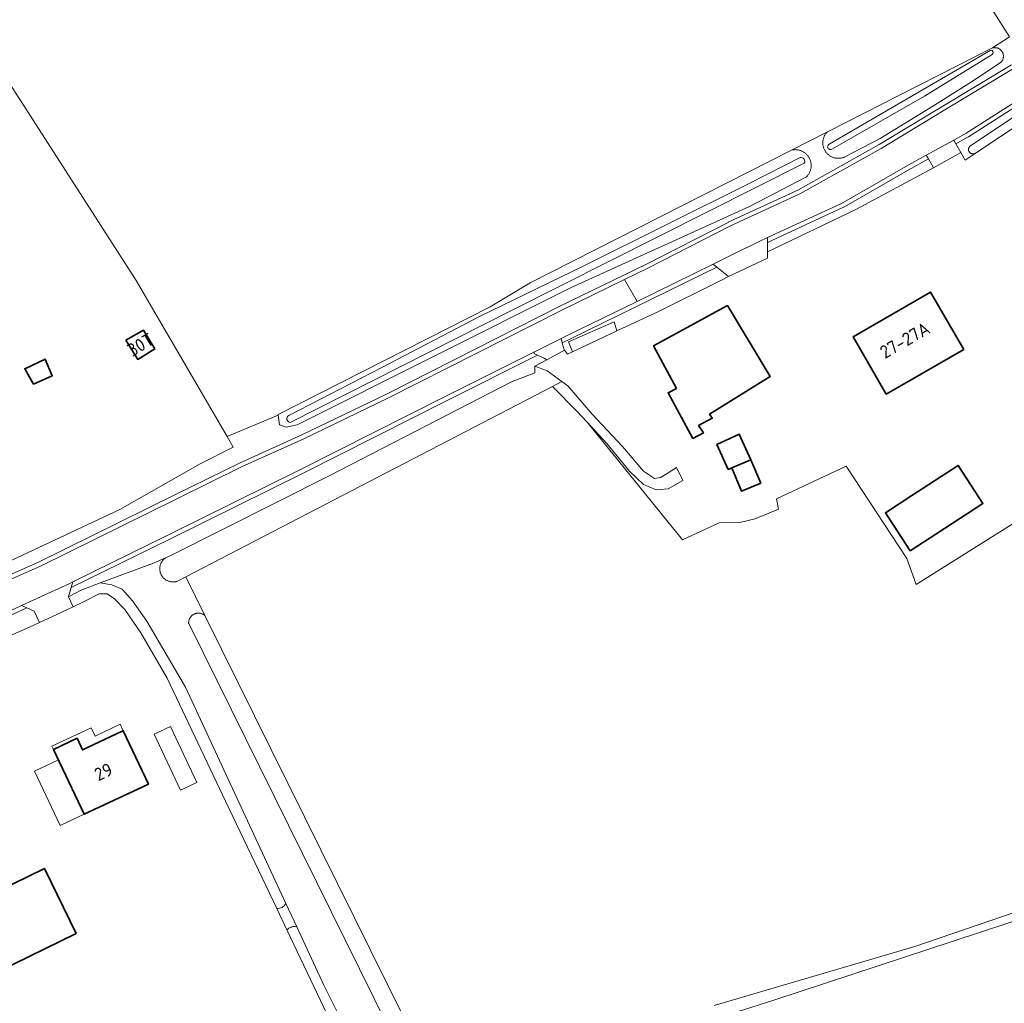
# Model space of a CAD drawing. Extents: x 199200 to 204075, y 460125 to 464703.
# Tile 161 of 174: x 202649 to 202786, y 464184 to 464321. Entities that reach past the tile are written whole.
import ezdxf
from ezdxf.enums import TextEntityAlignment as Align

# ---------------------------------------------------------------- set-up
doc = ezdxf.new("R2010")
doc.units = 0
for name, color, linetype, lineweight in [('B-WE-GR-GRAS-GV', 60, 'Continuous', 13), ('B-WE-OG-BEBOUWING-GV', 7, 'Continuous', 35), ('B-WE-OG-BEBOUWING-T18', 10, 'Continuous', 18), ('B-WE-OG-BEBOUWING_LUIFEL-GV', 7, 'Continuous', 18), ('B-WE-OG-TERREIN_CULTUURSCHEIDING-GV', 7, 'Continuous', 18), ('B-WE-OG-TERREIN_ERF-GV', 7, 'Continuous', 18), ('B-WE-OG-WATER-GV', 130, 'Continuous', 18), ('B-WE-OG-WATER_GREPPEL-GV', 160, 'Continuous', 18), ('B-WE-OG-WATER_SLOOT-GV', 120, 'Continuous', 18), ('B-WE-OG-WEG-GV', 7, 'Continuous', 18), ('B-WE-VH-VERHARDING_ASFALT-GV', 252, 'Continuous', 18), ('B-WE-VH-VERHARDING_BETONSTRAATSTEEN-GV', 252, 'Continuous', 18)]:
    doc.layers.add(name, color=color, linetype=linetype, lineweight=lineweight)
doc.styles.add('NLCS-ISO-M1000-T18', font='NLCS-ISO.ttf', dxfattribs={"height": 1.8})

msp = doc.modelspace()

# ---------------------------------------------------------------- linework, layer by layer
at = {"layer": 'B-WE-GR-GRAS-GV', "flags": 128}
for points in [[(202640.964, 464322.215), (202665.108, 464284.644), (202677.754, 464262.961), (202684.838, 464265.929), (202684.822, 464266.03), (202714.276, 464280.981), (202719.844, 464284.315), (202756.132, 464302.747), (202761.124, 464305.283), (202784.07, 464316.938), (202786.425, 464318.479), (202783.041, 464323.877)], [(202783.041, 464323.877), (202786.425, 464318.479)], [(202821.892, 464272.822), (202773.473, 464242.414), (202772.176, 464246.02), (202763.725, 464258.822), (202754.069, 464254.303), (202754.334, 464252.848), (202751.093, 464251.525), (202748.976, 464250.996), (202746.117, 464250.962), (202740.997, 464248.594), (202727.767, 464264.947), (202726.339, 464266.484), (202722.932, 464269.924), (202672.017, 464243.451), (202674.675, 464238.076), (202704.595, 464177.564)], [(202702.053, 464177.029), (202672.413, 464236.975), (202672.41, 464237.035), (202672.41, 464237.109), (202672.414, 464237.182), (202672.422, 464237.255), (202672.434, 464237.328), (202672.449, 464237.4), (202672.469, 464237.471), (202672.492, 464237.541), (202672.52, 464237.609), (202672.551, 464237.676), (202672.585, 464237.741), (202672.623, 464237.804), (202672.664, 464237.865), (202672.709, 464237.923), (202672.757, 464237.979), (202672.807, 464238.033), (202672.861, 464238.083), (202672.917, 464238.131), (202672.976, 464238.175), (202673.037, 464238.216), (202673.1, 464238.254), (202673.165, 464238.288), (202673.232, 464238.319), (202673.3, 464238.346), (202673.37, 464238.369), (202673.441, 464238.389), (202673.513, 464238.405), (202673.586, 464238.416), (202673.659, 464238.424), (202673.732, 464238.428), (202673.806, 464238.427), (202673.88, 464238.423), (202673.953, 464238.415), (202674.025, 464238.402), (202674.097, 464238.386), (202674.168, 464238.366), (202674.237, 464238.342), (202674.306, 464238.315), (202674.372, 464238.284), (202674.437, 464238.249), (202674.5, 464238.21), (202674.561, 464238.169), (202674.619, 464238.124), (202674.675, 464238.076), (202672.017, 464243.451), (202670.937, 464242.889), (202670.857, 464242.859), (202670.775, 464242.832), (202670.692, 464242.809), (202670.609, 464242.79), (202670.524, 464242.775), (202670.439, 464242.764), (202670.354, 464242.757), (202670.268, 464242.754), (202670.182, 464242.754), (202670.096, 464242.759), (202670.011, 464242.768), (202669.926, 464242.781), (202669.842, 464242.797), (202669.759, 464242.818), (202669.677, 464242.843), (202669.596, 464242.871), (202669.516, 464242.903), (202669.438, 464242.939), (202669.362, 464242.978), (202669.287, 464243.021), (202669.215, 464243.067), (202669.145, 464243.116), (202669.077, 464243.169), (202669.012, 464243.225), (202668.95, 464243.284), (202668.89, 464243.345), (202668.833, 464243.41), (202668.78, 464243.477), (202668.729, 464243.546), (202668.682, 464243.618), (202668.638, 464243.692), (202668.598, 464243.767), (202668.561, 464243.845), (202668.528, 464243.924), (202668.499, 464244.005), (202668.473, 464244.087), (202668.452, 464244.17), (202668.434, 464244.253), (202668.42, 464244.338), (202668.41, 464244.423), (202668.404, 464244.509), (202668.402, 464244.595), (202668.404, 464244.681), (202668.41, 464244.766), (202668.42, 464244.851), (202668.434, 464244.936), (202668.452, 464245.02), (202668.474, 464245.103), (202668.499, 464245.185), (202668.529, 464245.265), (202668.562, 464245.344), (202668.599, 464245.422), (202668.639, 464245.498), (202668.683, 464245.571), (202668.73, 464245.643), (202668.781, 464245.712), (202668.834, 464245.779), (202668.891, 464245.844), (202668.951, 464245.905), (202669.013, 464245.964), (202669.079, 464246.02), (202669.146, 464246.072), (202669.199, 464246.11), (202667.532, 464245.364), (202660.095, 464242.649), (202661.744, 464242.338), (202663.151, 464241.771), (202664.599, 464240.136), (202666.588, 464237.295), (202671.962, 464228.134), (202685.901, 464198.102), (202687.417, 464194.835), (202691.185, 464186.718), (202698.83, 464171.455)], [(202849.085, 464182.085), (202840.354, 464197.828), (202838.706, 464200.917), (202838.145, 464202.174), (202837.275, 464204.358), (202836.268, 464206.818), (202832.264, 464209.666), (202829.254, 464209.112), (202827.167, 464208.513), (202823.046, 464207.296), (202814.774, 464204.739), (202753.697, 464184.655), (202741.593, 464180.819)], [(202745.421, 464183.902), (202773.276, 464192.1), (202797.931, 464200.539)], [(202687.417, 464194.835), (202685.901, 464198.102)], [(202684.64, 464197.392), (202686.087, 464194.352)]]:
    msp.add_lwpolyline(points, dxfattribs=at)
at = {"layer": 'B-WE-GR-GRAS-GV'}
for points in [[(202685.901, 464198.102, -0.317813), (202684.64, 464197.392)], [(202686.087, 464194.352, -0.3338369), (202687.417, 464194.835)]]:
    msp.add_lwpolyline(points, format="xyb", dxfattribs=at)
at = {"layer": 'B-WE-OG-BEBOUWING-GV', "flags": 128}
for points in [[(202764.71, 464276.81), (202769.31, 464268.85), (202780.06, 464275.05), (202775.45, 464283.02)], [(202742.43, 464262.67), (202743.91, 464263.47), (202743.25, 464264.48), (202745.14, 464265.5), (202744.76, 464266.08), (202753.17, 464271.31), (202747.26, 464281.16), (202736.99, 464275.56), (202740.16, 464269.65), (202739.01, 464269.03)], [(202663.699, 464276.333), (202665.339, 464273.664), (202667.699, 464275.157), (202666.143, 464277.731)], [(202650.873, 464270.221), (202653.438, 464271.386), (202652.469, 464273.729), (202649.631, 464272.378)], [(202750.486, 464259.722), (202748.886, 464263.275), (202745.781, 464261.872), (202747.355, 464258.381), (202747.837, 464258.587)], [(202750.486, 464259.722), (202747.837, 464258.587), (202749.22, 464255.36), (202751.87, 464256.49)], [(202772.635, 464247.069), (202776.31, 464249.47), (202782.73, 464253.67), (202779.29, 464258.95), (202772.86, 464254.75), (202769.185, 464252.349)], [(202666.817, 464214.68), (202663.328, 464222.091), (202663.08, 464221.974), (202657.661, 464219.424), (202656.902, 464221.035), (202653.638, 464219.499), (202657.886, 464210.476)], [(202656.793, 464193.934), (202652.378, 464202.962), (202632.83, 464193.402), (202637.246, 464184.374)]]:
    msp.add_lwpolyline(points, close=True, dxfattribs=at)
at = {"layer": 'B-WE-OG-BEBOUWING_LUIFEL-GV', "flags": 128}
for points in [[(202658.854, 464222.506), (202653.425, 464219.951), (202653.638, 464219.499), (202655.27, 464220.267), (202656.902, 464221.035), (202657.282, 464220.23), (202657.661, 464219.424), (202660.371, 464220.699), (202663.328, 464222.091), (202662.901, 464222.995), (202659.402, 464221.345)], [(202673.536, 464214.88), (202669.873, 464222.661), (202667.611, 464221.596), (202671.274, 464213.815)], [(202657.886, 464210.476), (202654.321, 464218.049), (202651.006, 464216.489), (202654.571, 464208.915)]]:
    msp.add_lwpolyline(points, close=True, dxfattribs=at)
at = {"layer": 'B-WE-OG-TERREIN_CULTUURSCHEIDING-GV', "flags": 128}
for points in [[(202786.425, 464318.479), (202784.07, 464316.938), (202784.097, 464316.945), (202784.164, 464316.961), (202784.232, 464316.972), (202784.301, 464316.98), (202784.37, 464316.983), (202784.439, 464316.983), (202784.508, 464316.979), (202784.577, 464316.97), (202784.645, 464316.958), (202784.712, 464316.941), (202784.778, 464316.921), (202784.843, 464316.897), (202784.906, 464316.87), (202784.968, 464316.838), (202785.027, 464316.804), (202785.085, 464316.766), (202785.14, 464316.724), (202785.193, 464316.68), (202785.243, 464316.632), (202785.29, 464316.582), (202785.335, 464316.529), (202785.376, 464316.473), (202785.414, 464316.415), (202785.448, 464316.356), (202785.479, 464316.294), (202785.506, 464316.23), (202785.53, 464316.165), (202785.55, 464316.099), (202785.566, 464316.032), (202785.578, 464315.964), (202785.586, 464315.895), (202785.59, 464315.826), (202785.59, 464315.757), (202785.586, 464315.688), (202785.578, 464315.62), (202785.566, 464315.552), (202785.55, 464315.484), (202785.531, 464315.418), (202785.507, 464315.353), (202785.48, 464315.29), (202785.449, 464315.228), (202785.415, 464315.168), (202785.377, 464315.11), (202785.336, 464315.055), (202785.292, 464315.001), (202781.541, 464312.445), (202775.997, 464308.983), (202768.459, 464304.366), (202763.531, 464301.804), (202763.481, 464301.782), (202763.395, 464301.747), (202763.308, 464301.717), (202763.219, 464301.69), (202763.129, 464301.667), (202763.038, 464301.648), (202762.947, 464301.632), (202762.855, 464301.621), (202762.763, 464301.614), (202762.67, 464301.611), (202762.577, 464301.611), (202762.485, 464301.616), (202762.392, 464301.625), (202762.3, 464301.637), (202762.209, 464301.654), (202762.119, 464301.674), (202762.029, 464301.699), (202761.941, 464301.727), (202761.854, 464301.759), (202761.769, 464301.795), (202761.685, 464301.834), (202761.602, 464301.877), (202761.522, 464301.924), (202761.444, 464301.974), (202761.368, 464302.027), (202761.295, 464302.083), (202761.224, 464302.143), (202761.155, 464302.206), (202761.09, 464302.271), (202761.027, 464302.339), (202760.967, 464302.41), (202760.91, 464302.484), (202760.857, 464302.559), (202760.807, 464302.637), (202760.76, 464302.717), (202760.717, 464302.799), (202760.677, 464302.883), (202760.642, 464302.969), (202760.609, 464303.056), (202760.581, 464303.144), (202760.556, 464303.233), (202760.535, 464303.324), (202760.519, 464303.415), (202760.506, 464303.507), (202760.497, 464303.599), (202760.492, 464303.691), (202760.491, 464303.784), (202760.494, 464303.877), (202760.501, 464303.969), (202760.512, 464304.061), (202760.527, 464304.153), (202760.546, 464304.244), (202760.569, 464304.333), (202760.596, 464304.422), (202760.626, 464304.51), (202760.66, 464304.596), (202760.698, 464304.68), (202760.74, 464304.763), (202760.785, 464304.844), (202760.833, 464304.923), (202760.885, 464305), (202760.94, 464305.075), (202760.999, 464305.147), (202761.06, 464305.216), (202761.124, 464305.283), (202756.132, 464302.747), (202756.224, 464302.768), (202756.316, 464302.785), (202756.41, 464302.798), (202756.503, 464302.807), (202756.597, 464302.812), (202756.691, 464302.814), (202756.785, 464302.811), (202756.879, 464302.804), (202756.972, 464302.793), (202757.065, 464302.778), (202757.157, 464302.759), (202757.248, 464302.737), (202757.338, 464302.71), (202757.427, 464302.68), (202757.515, 464302.645), (202757.601, 464302.608), (202757.685, 464302.566), (202757.768, 464302.521), (202757.848, 464302.473), (202757.927, 464302.421), (202758.003, 464302.366), (202758.077, 464302.307), (202758.148, 464302.246), (202758.216, 464302.182), (202758.282, 464302.114), (202758.345, 464302.044), (202758.405, 464301.972), (202758.461, 464301.897), (202758.515, 464301.819), (202758.565, 464301.74), (202758.611, 464301.658), (202758.654, 464301.575), (202758.694, 464301.489), (202758.73, 464301.402), (202758.762, 464301.314), (202758.79, 464301.224), (202758.815, 464301.134), (202758.835, 464301.042), (202758.852, 464300.949), (202758.864, 464300.856), (202758.873, 464300.763), (202758.878, 464300.669), (202758.879, 464300.575), (202758.875, 464300.481), (202758.868, 464300.387), (202758.857, 464300.294), (202758.842, 464300.201), (202758.823, 464300.109), (202758.8, 464300.018), (202758.773, 464299.928), (202758.742, 464299.839), (202758.708, 464299.751), (202758.67, 464299.665), (202758.628, 464299.581), (202758.583, 464299.499), (202758.534, 464299.418), (202758.482, 464299.34), (202758.426, 464299.264), (202758.368, 464299.191), (202758.306, 464299.12), (202758.246, 464299.056), (202750.308, 464294.929), (202725.447, 464283.603), (202687.498, 464264.59), (202685.931, 464264.28), (202685.049, 464264.589), (202684.838, 464265.929), (202677.754, 464262.961), (202678.608, 464261.496), (202673.993, 464259.18), (202662.864, 464252.815), (202654.577, 464248.949), (202642.474, 464243.287)], [(202643.256, 464241.828), (202651.57, 464245.5), (202670.502, 464254.853), (202679.562, 464259.317), (202679.579, 464259.325), (202688.132, 464263.202), (202699.897, 464268.861), (202712.185, 464275.092), (202723.872, 464281.003), (202723.88, 464281.007), (202735.905, 464286.865), (202747.328, 464292.714), (202747.349, 464292.725), (202757.021, 464297.2), (202768.314, 464303.508), (202776.915, 464308.715), (202776.917, 464308.716), (202786.687, 464314.589)], [(202789.504, 464310.207), (202780.74, 464304.603), (202780.708, 464304.583), (202778.972, 464303.621), (202779.677, 464302.402), (202780.277, 464301.363), (202781.673, 464302.296), (202781.628, 464302.273), (202781.582, 464302.254), (202781.534, 464302.239), (202781.484, 464302.228), (202781.435, 464302.22), (202781.384, 464302.217), (202781.334, 464302.217), (202781.284, 464302.222), (202781.234, 464302.23), (202781.185, 464302.243), (202781.138, 464302.259), (202781.091, 464302.279), (202781.047, 464302.303), (202781.004, 464302.33), (202780.964, 464302.36), (202780.926, 464302.393), (202780.891, 464302.43), (202780.859, 464302.469), (202780.83, 464302.51), (202780.805, 464302.553), (202780.783, 464302.599), (202780.765, 464302.646), (202780.751, 464302.694), (202780.74, 464302.743), (202780.733, 464302.793), (202780.731, 464302.844), (202780.732, 464302.894), (202780.737, 464302.944), (202780.747, 464302.994), (202780.76, 464303.042), (202780.777, 464303.09), (202780.798, 464303.136), (202780.822, 464303.18), (202780.85, 464303.222), (202780.881, 464303.262), (202780.904, 464303.288), (202794.6, 464312.44)]]:
    msp.add_lwpolyline(points, dxfattribs=at)
for points in [[(202752.798, 464288.62), (202764.984, 464294.447), (202775.868, 464300.31), (202775.17, 464301.516), (202772.331, 464299.944), (202763.4, 464294.828), (202763.353, 464294.804), (202752.798, 464289.932)], [(202724.635, 464274.97), (202725.019, 464274.388), (202725.73, 464274.723), (202725.153, 464276.095), (202731.497, 464278.884), (202731.886, 464277.622), (202737.583, 464280.305), (202746.214, 464284.608), (202747.379, 464285.18), (202745.77, 464286.509), (202725.449, 464276.532), (202724.305, 464275.962), (202724.51, 464275.158)], [(202669.199, 464246.11), (202669.925, 464246.435), (202692.041, 464257.568), (202717.244, 464270.555), (202720.491, 464271.828), (202720.516, 464272.728), (202722.169, 464273.605), (202721.787, 464273.852), (202720.882, 464274.255), (202708.301, 464267.982), (202688.308, 464257.878), (202688.303, 464257.875), (202669.885, 464248.755), (202669.883, 464248.754), (202656.1, 464241.989), (202655.718, 464240.691), (202657.494, 464241.621), (202660.095, 464242.649), (202667.532, 464245.364)], [(202633.943, 464231.575), (202628.683, 464229.137), (202628.184, 464226.749), (202650.302, 464236.46), (202651.678, 464237.103), (202650.932, 464238.7), (202649.924, 464239.156), (202639.977, 464234.594), (202633.96, 464231.582)]]:
    msp.add_lwpolyline(points, close=True, dxfattribs=at)
at = {"layer": 'B-WE-OG-TERREIN_ERF-GV', "flags": 128}
for points in [[(202617.459, 464232.145), (202628.839, 464237.353), (202637.183, 464240.863), (202639.031, 464242.023), (202642.474, 464243.287), (202654.577, 464248.949), (202662.864, 464252.815), (202673.993, 464259.18), (202678.608, 464261.496), (202677.754, 464262.961), (202665.108, 464284.644), (202640.964, 464322.215)], [(202795.454, 464311.504), (202781.673, 464302.296), (202780.277, 464301.363), (202779.677, 464302.402), (202775.868, 464300.31), (202764.984, 464294.447), (202752.798, 464288.62), (202752.798, 464287.724), (202747.379, 464285.18), (202746.214, 464284.608), (202737.583, 464280.305), (202731.886, 464277.622), (202725.73, 464274.723), (202725.019, 464274.388), (202724.635, 464274.97), (202722.169, 464273.605), (202720.516, 464272.728), (202722.19, 464272.1), (202724.252, 464270.61), (202725.097, 464270), (202728.446, 464266.055), (202732.65, 464261.592), (202735.595, 464258.168), (202737.093, 464257.115), (202737.944, 464257.273), (202738.863, 464257.803), (202740.15, 464258.654), (202741.042, 464256.844), (202739.02, 464255.705), (202737.359, 464255.567), (202735.585, 464256.276), (202733.626, 464258.138), (202730.497, 464262.009), (202727.767, 464264.947), (202740.997, 464248.594), (202746.117, 464250.962), (202748.976, 464250.996), (202751.093, 464251.525), (202754.334, 464252.848), (202754.069, 464254.303), (202763.725, 464258.822), (202772.176, 464246.02), (202773.473, 464242.414), (202821.892, 464272.822)], [(202697.17, 464171.075), (202686.087, 464194.352), (202684.64, 464197.392), (202677.531, 464212.322), (202669.441, 464229.4), (202665.754, 464235.679), (202663.547, 464238.908), (202662.106, 464240.393), (202661.067, 464241.087), (202659.985, 464241.093), (202658.001, 464240.088), (202656.363, 464239.311), (202654.169, 464238.271), (202653.5, 464237.954), (202651.678, 464237.103), (202650.302, 464236.46), (202628.184, 464226.749)]]:
    msp.add_lwpolyline(points, dxfattribs=at)
for points in [[(202769.31, 464268.85), (202764.71, 464276.81), (202775.45, 464283.02), (202780.06, 464275.05)], [(202736.99, 464275.56), (202747.26, 464281.16), (202753.17, 464271.31), (202744.76, 464266.08), (202745.14, 464265.5), (202743.25, 464264.48), (202743.91, 464263.47), (202742.43, 464262.67), (202739.01, 464269.03), (202740.16, 464269.65)], [(202666.143, 464277.731), (202667.699, 464275.157), (202665.339, 464273.664), (202663.699, 464276.333)], [(202649.631, 464272.378), (202652.469, 464273.729), (202653.438, 464271.386), (202650.873, 464270.221)], [(202747.837, 464258.587), (202747.355, 464258.381), (202745.781, 464261.872), (202748.886, 464263.275), (202750.486, 464259.722), (202751.87, 464256.49), (202749.22, 464255.36)], [(202779.29, 464258.95), (202782.73, 464253.67), (202776.31, 464249.47), (202772.635, 464247.069), (202769.185, 464252.349), (202772.86, 464254.75)], [(202666.817, 464214.68), (202657.886, 464210.476), (202653.638, 464219.499), (202656.902, 464221.035), (202657.661, 464219.424), (202663.08, 464221.974), (202663.328, 464222.091)], [(202656.793, 464193.934), (202637.246, 464184.374), (202632.83, 464193.402), (202652.378, 464202.962)]]:
    msp.add_lwpolyline(points, close=True, dxfattribs=at)
at = {"layer": 'B-WE-OG-WATER-GV'}
msp.add_lwpolyline([(202687.417, 464194.835, 0.3338369), (202686.087, 464194.352)], format="xyb", dxfattribs=at)
at = {"layer": 'B-WE-OG-WATER-GV', "flags": 128}
msp.add_lwpolyline([(202686.087, 464194.352), (202697.17, 464171.075), (202698.83, 464171.455), (202691.185, 464186.718), (202687.417, 464194.835)], dxfattribs=at)
at = {"layer": 'B-WE-OG-WATER_GREPPEL-GV', "flags": 128}
for points in [[(202794.6, 464312.44), (202780.904, 464303.288), (202780.881, 464303.262), (202780.85, 464303.222), (202780.822, 464303.18), (202780.798, 464303.136), (202780.777, 464303.09), (202780.76, 464303.042), (202780.747, 464302.994), (202780.737, 464302.944), (202780.732, 464302.894), (202780.731, 464302.844), (202780.733, 464302.793), (202780.74, 464302.743), (202780.751, 464302.694), (202780.765, 464302.646), (202780.783, 464302.599), (202780.805, 464302.553), (202780.83, 464302.51), (202780.859, 464302.469), (202780.891, 464302.43), (202780.926, 464302.393), (202780.964, 464302.36), (202781.004, 464302.33), (202781.047, 464302.303), (202781.091, 464302.279), (202781.138, 464302.259), (202781.185, 464302.243), (202781.234, 464302.23), (202781.284, 464302.222), (202781.334, 464302.217), (202781.384, 464302.217), (202781.435, 464302.22), (202781.484, 464302.228), (202781.534, 464302.239), (202781.582, 464302.254), (202781.628, 464302.273), (202781.673, 464302.296), (202795.454, 464311.504)], [(202685.901, 464198.102), (202671.962, 464228.134), (202666.588, 464237.295), (202664.599, 464240.136), (202663.151, 464241.771), (202661.744, 464242.338), (202660.095, 464242.649), (202657.494, 464241.621), (202655.718, 464240.691), (202656.363, 464239.311), (202658.001, 464240.088), (202659.985, 464241.093), (202661.067, 464241.087), (202662.106, 464240.393), (202663.547, 464238.908), (202665.754, 464235.679), (202669.441, 464229.4), (202677.531, 464212.322), (202684.64, 464197.392)], [(202851.52, 464183.132), (202850.717, 464184.742), (202846.512, 464193.171), (202843.049, 464200.909), (202840.689, 464205.8), (202838.39, 464209.245), (202836.953, 464211.045), (202835.178, 464211.739), (202833.059, 464211.733), (202830.768, 464211.362), (202827.553, 464210.853), (202822.968, 464209.33), (202797.931, 464200.539), (202773.276, 464192.1), (202745.421, 464183.902)], [(202741.593, 464180.819), (202753.697, 464184.655), (202814.774, 464204.739), (202823.046, 464207.296), (202827.167, 464208.513), (202829.254, 464209.112), (202832.264, 464209.666), (202836.268, 464206.818), (202837.275, 464204.358), (202838.145, 464202.174), (202838.706, 464200.917), (202840.354, 464197.828), (202849.085, 464182.085)]]:
    msp.add_lwpolyline(points, dxfattribs=at)
msp.add_lwpolyline([(202731.886, 464277.622), (202731.497, 464278.884), (202725.153, 464276.095), (202725.73, 464274.723)], close=True, dxfattribs=at)
at = {"layer": 'B-WE-OG-WATER_GREPPEL-GV'}
msp.add_lwpolyline([(202684.64, 464197.392, 0.317813), (202685.901, 464198.102)], format="xyb", dxfattribs=at)
at = {"layer": 'B-WE-OG-WATER_SLOOT-GV', "flags": 128}
for points in [[(202784.07, 464316.938), (202761.124, 464305.283), (202761.06, 464305.216), (202760.999, 464305.147), (202760.94, 464305.075), (202760.885, 464305), (202760.833, 464304.923), (202760.785, 464304.844), (202760.74, 464304.763), (202760.698, 464304.68), (202760.66, 464304.596), (202760.626, 464304.51), (202760.596, 464304.422), (202760.569, 464304.333), (202760.546, 464304.244), (202760.527, 464304.153), (202760.512, 464304.061), (202760.501, 464303.969), (202760.494, 464303.877), (202760.491, 464303.784), (202760.492, 464303.691), (202760.497, 464303.599), (202760.506, 464303.507), (202760.519, 464303.415), (202760.535, 464303.324), (202760.556, 464303.233), (202760.581, 464303.144), (202760.609, 464303.056), (202760.642, 464302.969), (202760.677, 464302.883), (202760.717, 464302.799), (202760.76, 464302.717), (202760.807, 464302.637), (202760.857, 464302.559), (202760.91, 464302.484), (202760.967, 464302.41), (202761.027, 464302.339), (202761.09, 464302.271), (202761.155, 464302.206), (202761.224, 464302.143), (202761.295, 464302.083), (202761.368, 464302.027), (202761.444, 464301.974), (202761.522, 464301.924), (202761.602, 464301.877), (202761.685, 464301.834), (202761.769, 464301.795), (202761.854, 464301.759), (202761.941, 464301.727), (202762.029, 464301.699), (202762.119, 464301.674), (202762.209, 464301.654), (202762.3, 464301.637), (202762.392, 464301.625), (202762.485, 464301.616), (202762.577, 464301.611), (202762.67, 464301.611), (202762.763, 464301.614), (202762.855, 464301.621), (202762.947, 464301.632), (202763.038, 464301.648), (202763.129, 464301.667), (202763.219, 464301.69), (202763.308, 464301.717), (202763.395, 464301.747), (202763.481, 464301.782), (202763.531, 464301.804), (202768.459, 464304.366), (202775.997, 464308.983), (202781.541, 464312.445), (202785.292, 464315.001), (202785.336, 464315.055), (202785.377, 464315.11), (202785.415, 464315.168), (202785.449, 464315.228), (202785.48, 464315.29), (202785.507, 464315.353), (202785.531, 464315.418), (202785.55, 464315.484), (202785.566, 464315.552), (202785.578, 464315.62), (202785.586, 464315.688), (202785.59, 464315.757), (202785.59, 464315.826), (202785.586, 464315.895), (202785.578, 464315.964), (202785.566, 464316.032), (202785.55, 464316.099), (202785.53, 464316.165), (202785.506, 464316.23), (202785.479, 464316.294), (202785.448, 464316.356), (202785.414, 464316.415), (202785.376, 464316.473), (202785.335, 464316.529), (202785.29, 464316.582), (202785.243, 464316.632), (202785.193, 464316.68), (202785.14, 464316.724), (202785.085, 464316.766), (202785.027, 464316.804), (202784.968, 464316.838), (202784.906, 464316.87), (202784.843, 464316.897), (202784.778, 464316.921), (202784.712, 464316.941), (202784.645, 464316.958), (202784.577, 464316.97), (202784.508, 464316.979), (202784.439, 464316.983), (202784.37, 464316.983), (202784.301, 464316.98), (202784.232, 464316.972), (202784.164, 464316.961), (202784.097, 464316.945)], [(202756.132, 464302.747), (202719.844, 464284.315), (202714.276, 464280.981), (202684.822, 464266.03), (202684.838, 464265.929), (202685.049, 464264.589), (202685.931, 464264.28), (202687.498, 464264.59), (202725.447, 464283.603), (202750.308, 464294.929), (202758.246, 464299.056), (202758.306, 464299.12), (202758.368, 464299.191), (202758.426, 464299.264), (202758.482, 464299.34), (202758.534, 464299.418), (202758.583, 464299.499), (202758.628, 464299.581), (202758.67, 464299.665), (202758.708, 464299.751), (202758.742, 464299.839), (202758.773, 464299.928), (202758.8, 464300.018), (202758.823, 464300.109), (202758.842, 464300.201), (202758.857, 464300.294), (202758.868, 464300.387), (202758.875, 464300.481), (202758.879, 464300.575), (202758.878, 464300.669), (202758.873, 464300.763), (202758.864, 464300.856), (202758.852, 464300.949), (202758.835, 464301.042), (202758.815, 464301.134), (202758.79, 464301.224), (202758.762, 464301.314), (202758.73, 464301.402), (202758.694, 464301.489), (202758.654, 464301.575), (202758.611, 464301.658), (202758.565, 464301.74), (202758.515, 464301.819), (202758.461, 464301.897), (202758.405, 464301.972), (202758.345, 464302.044), (202758.282, 464302.114), (202758.216, 464302.182), (202758.148, 464302.246), (202758.077, 464302.307), (202758.003, 464302.366), (202757.927, 464302.421), (202757.848, 464302.473), (202757.768, 464302.521), (202757.685, 464302.566), (202757.601, 464302.608), (202757.515, 464302.645), (202757.427, 464302.68), (202757.338, 464302.71), (202757.248, 464302.737), (202757.157, 464302.759), (202757.065, 464302.778), (202756.972, 464302.793), (202756.879, 464302.804), (202756.785, 464302.811), (202756.691, 464302.814), (202756.597, 464302.812), (202756.503, 464302.807), (202756.41, 464302.798), (202756.316, 464302.785), (202756.224, 464302.768)], [(202720.516, 464272.728), (202720.491, 464271.828), (202717.244, 464270.555), (202692.041, 464257.568), (202669.925, 464246.435), (202669.199, 464246.11), (202669.146, 464246.072), (202669.079, 464246.02), (202669.013, 464245.964), (202668.951, 464245.905), (202668.891, 464245.844), (202668.834, 464245.779), (202668.781, 464245.712), (202668.73, 464245.643), (202668.683, 464245.571), (202668.639, 464245.498), (202668.599, 464245.422), (202668.562, 464245.344), (202668.529, 464245.265), (202668.499, 464245.185), (202668.474, 464245.103), (202668.452, 464245.02), (202668.434, 464244.936), (202668.42, 464244.851), (202668.41, 464244.766), (202668.404, 464244.681), (202668.402, 464244.595), (202668.404, 464244.509), (202668.41, 464244.423), (202668.42, 464244.338), (202668.434, 464244.253), (202668.452, 464244.17), (202668.473, 464244.087), (202668.499, 464244.005), (202668.528, 464243.924), (202668.561, 464243.845), (202668.598, 464243.767), (202668.638, 464243.692), (202668.682, 464243.618), (202668.729, 464243.546), (202668.78, 464243.477), (202668.833, 464243.41), (202668.89, 464243.345), (202668.95, 464243.284), (202669.012, 464243.225), (202669.077, 464243.169), (202669.145, 464243.116), (202669.215, 464243.067), (202669.287, 464243.021), (202669.362, 464242.978), (202669.438, 464242.939), (202669.516, 464242.903), (202669.596, 464242.871), (202669.677, 464242.843), (202669.759, 464242.818), (202669.842, 464242.797), (202669.926, 464242.781), (202670.011, 464242.768), (202670.096, 464242.759), (202670.182, 464242.754), (202670.268, 464242.754), (202670.354, 464242.757), (202670.439, 464242.764), (202670.524, 464242.775), (202670.609, 464242.79), (202670.692, 464242.809), (202670.775, 464242.832), (202670.857, 464242.859), (202670.937, 464242.889), (202672.017, 464243.451), (202722.932, 464269.924), (202724.252, 464270.61), (202722.19, 464272.1)], [(202722.932, 464269.924), (202726.339, 464266.484), (202727.767, 464264.947), (202730.497, 464262.009), (202733.626, 464258.138), (202735.585, 464256.276), (202737.359, 464255.567), (202739.02, 464255.705), (202741.042, 464256.844), (202740.15, 464258.654), (202738.863, 464257.803), (202737.944, 464257.273), (202737.093, 464257.115), (202735.595, 464258.168), (202732.65, 464261.592), (202728.446, 464266.055), (202725.097, 464270), (202724.252, 464270.61)]]:
    msp.add_lwpolyline(points, close=True, dxfattribs=at)
for points in [[(202761.378, 464303.573), (202780.941, 464314.961), (202783.724, 464316.582)], [(202783.724, 464316.582), (202780.941, 464314.961), (202761.378, 464303.573)], [(202783.996, 464316.047), (202774.632, 464310.244), (202761.839, 464302.931)], [(202761.839, 464302.931), (202774.632, 464310.244), (202783.996, 464316.047)], [(202686.322, 464265.891), (202699.233, 464272.549), (202712.808, 464279.652), (202727.215, 464286.645), (202750.287, 464298.115), (202757.349, 464301.714)], [(202757.349, 464301.714), (202750.287, 464298.115), (202727.215, 464286.645), (202712.808, 464279.652), (202699.233, 464272.549), (202686.322, 464265.891)], [(202757.927, 464300.93), (202717.348, 464280.502), (202686.53, 464264.915)], [(202686.53, 464264.915), (202717.348, 464280.502), (202757.927, 464300.93)], [(202704.595, 464177.564), (202674.675, 464238.076), (202674.619, 464238.124), (202674.561, 464238.169), (202674.5, 464238.21), (202674.437, 464238.249), (202674.372, 464238.284), (202674.306, 464238.315), (202674.237, 464238.342), (202674.168, 464238.366), (202674.097, 464238.386), (202674.025, 464238.402), (202673.953, 464238.415), (202673.88, 464238.423), (202673.806, 464238.427), (202673.732, 464238.428), (202673.659, 464238.424), (202673.586, 464238.416), (202673.513, 464238.405), (202673.441, 464238.389), (202673.37, 464238.369), (202673.3, 464238.346), (202673.232, 464238.319), (202673.165, 464238.288), (202673.1, 464238.254), (202673.037, 464238.216), (202672.976, 464238.175), (202672.917, 464238.131), (202672.861, 464238.083), (202672.807, 464238.033), (202672.757, 464237.979), (202672.709, 464237.923), (202672.664, 464237.865), (202672.623, 464237.804), (202672.585, 464237.741), (202672.551, 464237.676), (202672.52, 464237.609), (202672.492, 464237.541), (202672.469, 464237.471), (202672.449, 464237.4), (202672.434, 464237.328), (202672.422, 464237.255), (202672.414, 464237.182), (202672.41, 464237.109), (202672.41, 464237.035), (202672.413, 464236.975), (202702.053, 464177.029)]]:
    msp.add_lwpolyline(points, dxfattribs=at)
at = {"layer": 'B-WE-OG-WATER_SLOOT-GV'}
for points in [[(202783.724, 464316.582, -1.0037077), (202783.996, 464316.047)], [(202783.996, 464316.047, 1.0037077), (202783.724, 464316.582)], [(202761.839, 464302.931, -1.148919), (202761.378, 464303.573)], [(202761.378, 464303.573, 1.148919), (202761.839, 464302.931)], [(202757.349, 464301.714, -0.6661911), (202757.927, 464300.93)], [(202757.927, 464300.93, 0.6661911), (202757.349, 464301.714)], [(202686.53, 464264.915, -0.7574292), (202686.322, 464265.891)], [(202686.322, 464265.891, 0.7574292), (202686.53, 464264.915)]]:
    msp.add_lwpolyline(points, format="xyb", dxfattribs=at)
at = {"layer": 'B-WE-OG-WEG-GV', "flags": 128}
for points in [[(202809.942, 464322.744), (202817.955, 464327.503), (202834.288, 464336.383), (202858.585, 464349.392), (202893.73, 464367.553), (202899.226, 464370.389), (202898.951, 464370.922), (202893.455, 464368.086), (202858.306, 464349.923), (202834.003, 464336.911), (202817.658, 464328.025), (202809.631, 464323.257), (202798.703, 464316.504), (202789.186, 464310.716), (202780.417, 464305.108), (202778.671, 464304.141), (202778.972, 464303.621), (202780.708, 464304.583), (202780.74, 464304.603), (202789.504, 464310.207), (202799.015, 464315.991), (202799.018, 464315.994)], [(202774.869, 464302.036), (202772.037, 464300.467), (202763.102, 464295.349), (202752.798, 464290.593), (202752.798, 464289.932), (202763.353, 464294.804), (202763.4, 464294.828), (202772.331, 464299.944), (202775.17, 464301.516)], [(202745.77, 464286.509), (202745.263, 464286.928), (202734.693, 464281.739), (202725.183, 464277.07), (202724.153, 464276.556), (202724.305, 464275.962), (202725.449, 464276.532)], [(202669.619, 464249.293), (202656.329, 464242.77), (202656.1, 464241.989), (202669.883, 464248.754), (202669.885, 464248.755), (202688.303, 464257.875), (202688.308, 464257.878), (202708.301, 464267.982), (202720.882, 464274.255), (202720.456, 464274.444), (202720.35, 464274.66), (202708.032, 464268.518), (202688.037, 464258.413)], [(202633.943, 464231.575), (202633.96, 464231.582), (202639.977, 464234.594), (202649.924, 464239.156), (202649.199, 464239.484), (202648.236, 464239.042), (202639.718, 464235.135), (202633.691, 464232.119), (202628.836, 464229.869), (202628.683, 464229.137)]]:
    msp.add_lwpolyline(points, close=True, dxfattribs=at)
for points in [[(202786.687, 464314.589), (202776.917, 464308.716), (202776.915, 464308.715), (202768.314, 464303.508), (202757.021, 464297.2), (202747.349, 464292.725), (202747.328, 464292.714), (202735.905, 464286.865), (202723.88, 464281.007), (202723.872, 464281.003), (202712.185, 464275.092), (202699.897, 464268.861), (202688.132, 464263.202), (202679.579, 464259.325), (202679.562, 464259.317), (202670.502, 464254.853), (202651.57, 464245.5), (202643.256, 464241.828)], [(202643.797, 464241.411), (202651.824, 464244.956), (202670.767, 464254.315), (202679.827, 464258.779), (202688.386, 464262.658), (202700.163, 464268.323), (202712.456, 464274.557), (202724.143, 464280.468), (202732.964, 464284.765), (202736.173, 464286.328), (202747.601, 464292.18), (202757.294, 464296.665), (202768.616, 464302.989), (202777.226, 464308.202), (202787.003, 464314.079)]]:
    msp.add_lwpolyline(points, dxfattribs=at)
at = {"layer": 'B-WE-VH-VERHARDING_ASFALT-GV', "flags": 128}
for points in [[(202787.003, 464314.079), (202777.226, 464308.202), (202768.616, 464302.989), (202757.294, 464296.665), (202747.601, 464292.18), (202736.173, 464286.328), (202732.964, 464284.765), (202734.693, 464281.739), (202745.263, 464286.928), (202747.291, 464287.924), (202748.527, 464288.531), (202750.343, 464289.423), (202751.633, 464290.056), (202752.798, 464290.593), (202763.102, 464295.349), (202772.037, 464300.467), (202774.869, 464302.036), (202778.671, 464304.141), (202780.417, 464305.108), (202789.186, 464310.716)], [(202648.236, 464239.042), (202649.199, 464239.484), (202652.931, 464241.195), (202655.79, 464242.506), (202656.329, 464242.77), (202669.619, 464249.293), (202688.037, 464258.413), (202708.032, 464268.518), (202720.35, 464274.66), (202721.003, 464274.986), (202724.153, 464276.556), (202725.183, 464277.07), (202734.693, 464281.739), (202732.964, 464284.765), (202724.143, 464280.468), (202712.456, 464274.557), (202700.163, 464268.323), (202688.386, 464262.658), (202679.827, 464258.779), (202670.767, 464254.315), (202651.824, 464244.956), (202643.797, 464241.411)]]:
    msp.add_lwpolyline(points, dxfattribs=at)
at = {"layer": 'B-WE-VH-VERHARDING_BETONSTRAATSTEEN-GV', "flags": 128}
for points in [[(202779.677, 464302.402), (202778.972, 464303.621), (202778.671, 464304.141), (202774.869, 464302.036), (202775.17, 464301.516), (202775.868, 464300.31)], [(202747.291, 464287.924), (202745.263, 464286.928), (202745.77, 464286.509), (202747.379, 464285.18), (202752.798, 464287.724), (202752.798, 464288.62), (202752.798, 464289.932), (202752.798, 464290.593), (202751.633, 464290.056), (202750.343, 464289.423), (202748.527, 464288.531)], [(202724.51, 464275.158), (202724.305, 464275.962), (202724.153, 464276.556), (202721.003, 464274.986), (202720.35, 464274.66), (202720.456, 464274.444), (202720.882, 464274.255), (202721.787, 464273.852), (202722.169, 464273.605), (202724.635, 464274.97)], [(202653.5, 464237.954), (202654.169, 464238.271), (202656.363, 464239.311), (202655.718, 464240.691), (202656.1, 464241.989), (202656.329, 464242.77), (202655.79, 464242.506), (202652.931, 464241.195), (202649.199, 464239.484), (202649.924, 464239.156), (202650.932, 464238.7), (202651.678, 464237.103)]]:
    msp.add_lwpolyline(points, close=True, dxfattribs=at)

# ---------------------------------------------------------------- texts
at = {"layer": 'B-WE-OG-BEBOUWING-T18', "style": 'NLCS-ISO-M1000-T18'}
for s, rotation, p in [('27-27A', 30, (202771.887, 464276.34)), ('30T', 31, (202665.72, 464275.721)), ('29', 25.2, (202660.567, 464216.371))]:
    msp.add_text(s, height=1.8, rotation=rotation, dxfattribs=at).set_placement(p, align=Align.MIDDLE)

doc.saveas('drawing.dxf')
